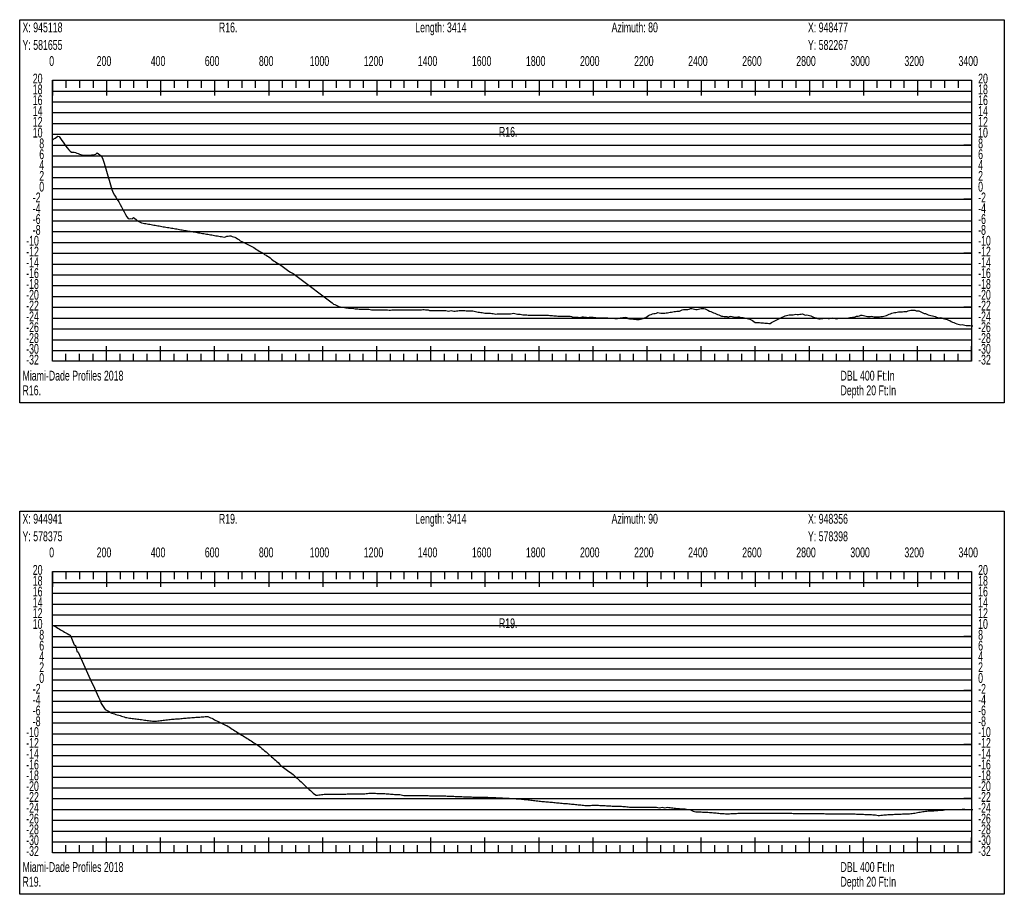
# Model space of a CAD drawing. Header units: feet. Extents: x 1 to 30, y -268 to -1.
# Tile 80 of 94: x 11.11 to 20.21, y -45.45 to -37.36. Entities that reach past the tile are written whole.
import ezdxf

# ---------------------------------------------------------------- set-up
doc = ezdxf.new("R2010")
doc.units = ezdxf.units.FT
doc.header["$MEASUREMENT"] = 0
doc.layers.add('LABELS', color=7, linetype='Continuous')
doc.layers.add('XSECTION', color=7, linetype='Continuous')

msp = doc.modelspace()

# ---------------------------------------------------------------- linework, layer by layer
at = {"layer": 'XSECTION', "color": 0, "linetype": 'Continuous'}
for points in [[(11.106, -37.36), (20.212, -37.36), (20.212, -40.905), (11.106, -40.905), (11.106, -37.36)], [(11.409, -37.92), (19.909, -37.92), (19.909, -40.52), (11.409, -40.52), (11.409, -37.92)], [(11.409, -37.92), (11.409, -38.061)], [(11.409, -37.92), (11.409, -38.061)], [(11.409, -37.92), (11.409, -37.99)], [(11.409, -37.92), (11.409, -37.99)], [(11.534, -37.92), (11.534, -37.99)], [(11.659, -37.92), (11.659, -37.99)], [(11.784, -37.92), (11.784, -37.99)], [(11.909, -37.92), (11.909, -38.061)], [(11.909, -37.92), (11.909, -37.99)], [(12.034, -37.92), (12.034, -37.99)], [(12.159, -37.92), (12.159, -37.99)], [(12.284, -37.92), (12.284, -37.99)], [(12.409, -37.92), (12.409, -38.061)], [(12.409, -37.92), (12.409, -37.99)], [(12.534, -37.92), (12.534, -37.99)], [(12.659, -37.92), (12.659, -37.99)], [(12.784, -37.92), (12.784, -37.99)], [(12.909, -37.92), (12.909, -38.061)], [(12.909, -37.92), (12.909, -37.99)], [(13.034, -37.92), (13.034, -37.99)], [(13.159, -37.92), (13.159, -37.99)], [(13.284, -37.92), (13.284, -37.99)], [(13.409, -37.92), (13.409, -38.061)], [(13.409, -37.92), (13.409, -37.99)], [(13.534, -37.92), (13.534, -37.99)], [(13.659, -37.92), (13.659, -37.99)], [(13.784, -37.92), (13.784, -37.99)], [(13.909, -37.92), (13.909, -38.061)], [(13.909, -37.92), (13.909, -37.99)], [(14.034, -37.92), (14.034, -37.99)], [(14.159, -37.92), (14.159, -37.99)], [(14.284, -37.92), (14.284, -37.99)], [(14.409, -37.92), (14.409, -38.061)], [(14.409, -37.92), (14.409, -37.99)], [(14.534, -37.92), (14.534, -37.99)], [(14.659, -37.92), (14.659, -37.99)], [(14.784, -37.92), (14.784, -37.99)], [(14.909, -37.92), (14.909, -38.061)], [(14.909, -37.92), (14.909, -37.99)], [(15.034, -37.92), (15.034, -37.99)], [(15.159, -37.92), (15.159, -37.99)], [(15.284, -37.92), (15.284, -37.99)], [(15.409, -37.92), (15.409, -38.061)], [(15.409, -37.92), (15.409, -37.99)], [(15.534, -37.92), (15.534, -37.99)], [(15.659, -37.92), (15.659, -37.99)], [(15.784, -37.92), (15.784, -37.99)], [(15.909, -37.92), (15.909, -38.061)], [(15.909, -37.92), (15.909, -37.99)], [(16.034, -37.92), (16.034, -37.99)], [(16.159, -37.92), (16.159, -37.99)], [(16.284, -37.92), (16.284, -37.99)], [(16.409, -37.92), (16.409, -38.061)], [(16.409, -37.92), (16.409, -37.99)], [(16.534, -37.92), (16.534, -37.99)], [(16.659, -37.92), (16.659, -37.99)], [(16.784, -37.92), (16.784, -37.99)], [(16.909, -37.92), (16.909, -38.061)], [(16.909, -37.92), (16.909, -37.99)], [(17.034, -37.92), (17.034, -37.99)], [(17.159, -37.92), (17.159, -37.99)], [(17.284, -37.92), (17.284, -37.99)], [(17.409, -37.92), (17.409, -38.061)], [(17.409, -37.92), (17.409, -37.99)], [(17.534, -37.92), (17.534, -37.99)], [(17.659, -37.92), (17.659, -37.99)], [(17.784, -37.92), (17.784, -37.99)], [(17.909, -37.92), (17.909, -38.061)], [(17.909, -37.92), (17.909, -37.99)], [(18.034, -37.92), (18.034, -37.99)], [(18.159, -37.92), (18.159, -37.99)], [(18.284, -37.92), (18.284, -37.99)], [(18.409, -37.92), (18.409, -38.061)], [(18.409, -37.92), (18.409, -37.99)], [(18.534, -37.92), (18.534, -37.99)], [(18.659, -37.92), (18.659, -37.99)], [(18.784, -37.92), (18.784, -37.99)], [(18.909, -37.92), (18.909, -38.061)], [(18.909, -37.92), (18.909, -37.99)], [(19.034, -37.92), (19.034, -37.99)], [(19.159, -37.92), (19.159, -37.99)], [(19.284, -37.92), (19.284, -37.99)], [(19.409, -37.92), (19.409, -38.061)], [(19.409, -37.92), (19.409, -37.99)], [(19.534, -37.92), (19.534, -37.99)], [(19.659, -37.92), (19.659, -37.99)], [(19.784, -37.92), (19.784, -37.99)], [(19.909, -37.92), (19.909, -38.061)], [(19.909, -37.92), (19.909, -37.99)], [(11.409, -38.52), (11.479, -38.52)], [(19.909, -38.52), (19.839, -38.52)], [(11.409, -39.02), (11.479, -39.02)], [(19.909, -39.02), (19.839, -39.02)], [(11.409, -39.52), (11.479, -39.52)], [(19.909, -39.52), (19.839, -39.52)], [(11.409, -40.02), (11.479, -40.02)], [(19.909, -40.02), (19.839, -40.02)], [(11.409, -40.52), (11.409, -40.379)], [(11.409, -40.52), (11.409, -40.379)], [(11.909, -40.52), (11.909, -40.379)], [(12.409, -40.52), (12.409, -40.379)], [(12.909, -40.52), (12.909, -40.379)], [(13.409, -40.52), (13.409, -40.379)], [(13.909, -40.52), (13.909, -40.379)], [(14.409, -40.52), (14.409, -40.379)], [(14.909, -40.52), (14.909, -40.379)], [(15.409, -40.52), (15.409, -40.379)], [(15.909, -40.52), (15.909, -40.379)], [(16.409, -40.52), (16.409, -40.379)], [(16.909, -40.52), (16.909, -40.379)], [(17.409, -40.52), (17.409, -40.379)], [(17.909, -40.52), (17.909, -40.379)], [(18.409, -40.52), (18.409, -40.379)], [(18.909, -40.52), (18.909, -40.379)], [(19.409, -40.52), (19.409, -40.379)], [(19.909, -40.52), (19.909, -40.379)], [(11.409, -40.52), (11.409, -40.45)], [(11.409, -40.52), (11.409, -40.45)], [(11.534, -40.52), (11.534, -40.45)], [(11.659, -40.52), (11.659, -40.45)], [(11.784, -40.52), (11.784, -40.45)], [(11.909, -40.52), (11.909, -40.45)], [(12.034, -40.52), (12.034, -40.45)], [(12.159, -40.52), (12.159, -40.45)], [(12.284, -40.52), (12.284, -40.45)], [(12.409, -40.52), (12.409, -40.45)], [(12.534, -40.52), (12.534, -40.45)], [(12.659, -40.52), (12.659, -40.45)], [(12.784, -40.52), (12.784, -40.45)], [(12.909, -40.52), (12.909, -40.45)], [(13.034, -40.52), (13.034, -40.45)], [(13.159, -40.52), (13.159, -40.45)], [(13.284, -40.52), (13.284, -40.45)], [(13.409, -40.52), (13.409, -40.45)], [(13.534, -40.52), (13.534, -40.45)], [(13.659, -40.52), (13.659, -40.45)], [(13.784, -40.52), (13.784, -40.45)], [(13.909, -40.52), (13.909, -40.45)], [(14.034, -40.52), (14.034, -40.45)], [(14.159, -40.52), (14.159, -40.45)], [(14.284, -40.52), (14.284, -40.45)], [(14.409, -40.52), (14.409, -40.45)], [(14.534, -40.52), (14.534, -40.45)], [(14.659, -40.52), (14.659, -40.45)], [(14.784, -40.52), (14.784, -40.45)], [(14.909, -40.52), (14.909, -40.45)], [(15.034, -40.52), (15.034, -40.45)], [(15.159, -40.52), (15.159, -40.45)], [(15.284, -40.52), (15.284, -40.45)], [(15.409, -40.52), (15.409, -40.45)], [(15.534, -40.52), (15.534, -40.45)], [(15.659, -40.52), (15.659, -40.45)], [(15.784, -40.52), (15.784, -40.45)], [(15.909, -40.52), (15.909, -40.45)], [(16.034, -40.52), (16.034, -40.45)], [(16.159, -40.52), (16.159, -40.45)], [(16.284, -40.52), (16.284, -40.45)], [(16.409, -40.52), (16.409, -40.45)], [(16.534, -40.52), (16.534, -40.45)], [(16.659, -40.52), (16.659, -40.45)], [(16.784, -40.52), (16.784, -40.45)], [(16.909, -40.52), (16.909, -40.45)], [(17.034, -40.52), (17.034, -40.45)], [(17.159, -40.52), (17.159, -40.45)], [(17.284, -40.52), (17.284, -40.45)], [(17.409, -40.52), (17.409, -40.45)], [(17.534, -40.52), (17.534, -40.45)], [(17.659, -40.52), (17.659, -40.45)], [(17.784, -40.52), (17.784, -40.45)], [(17.909, -40.52), (17.909, -40.45)], [(18.034, -40.52), (18.034, -40.45)], [(18.159, -40.52), (18.159, -40.45)], [(18.284, -40.52), (18.284, -40.45)], [(18.409, -40.52), (18.409, -40.45)], [(18.534, -40.52), (18.534, -40.45)], [(18.659, -40.52), (18.659, -40.45)], [(18.784, -40.52), (18.784, -40.45)], [(18.909, -40.52), (18.909, -40.45)], [(19.034, -40.52), (19.034, -40.45)], [(19.159, -40.52), (19.159, -40.45)], [(19.284, -40.52), (19.284, -40.45)], [(19.409, -40.52), (19.409, -40.45)], [(19.534, -40.52), (19.534, -40.45)], [(19.659, -40.52), (19.659, -40.45)], [(19.784, -40.52), (19.784, -40.45)], [(19.909, -40.52), (19.909, -40.45)], [(11.106, -41.905), (20.212, -41.905), (20.212, -45.45), (11.106, -45.45), (11.106, -41.905)], [(11.409, -42.465), (19.909, -42.465), (19.909, -45.065), (11.409, -45.065), (11.409, -42.465)], [(11.409, -42.465), (11.409, -42.606)], [(11.409, -42.465), (11.409, -42.606)], [(11.409, -42.465), (11.409, -42.535)], [(11.409, -42.465), (11.409, -42.535)], [(11.534, -42.465), (11.534, -42.535)], [(11.659, -42.465), (11.659, -42.535)], [(11.784, -42.465), (11.784, -42.535)], [(11.909, -42.465), (11.909, -42.606)], [(11.909, -42.465), (11.909, -42.535)], [(12.034, -42.465), (12.034, -42.535)], [(12.159, -42.465), (12.159, -42.535)], [(12.284, -42.465), (12.284, -42.535)], [(12.409, -42.465), (12.409, -42.606)], [(12.409, -42.465), (12.409, -42.535)], [(12.534, -42.465), (12.534, -42.535)], [(12.659, -42.465), (12.659, -42.535)], [(12.784, -42.465), (12.784, -42.535)], [(12.909, -42.465), (12.909, -42.606)], [(12.909, -42.465), (12.909, -42.535)], [(13.034, -42.465), (13.034, -42.535)], [(13.159, -42.465), (13.159, -42.535)], [(13.284, -42.465), (13.284, -42.535)], [(13.409, -42.465), (13.409, -42.606)], [(13.409, -42.465), (13.409, -42.535)], [(13.534, -42.465), (13.534, -42.535)], [(13.659, -42.465), (13.659, -42.535)], [(13.784, -42.465), (13.784, -42.535)], [(13.909, -42.465), (13.909, -42.606)], [(13.909, -42.465), (13.909, -42.535)], [(14.034, -42.465), (14.034, -42.535)], [(14.159, -42.465), (14.159, -42.535)], [(14.284, -42.465), (14.284, -42.535)], [(14.409, -42.465), (14.409, -42.606)], [(14.409, -42.465), (14.409, -42.535)], [(14.534, -42.465), (14.534, -42.535)], [(14.659, -42.465), (14.659, -42.535)], [(14.784, -42.465), (14.784, -42.535)], [(14.909, -42.465), (14.909, -42.606)], [(14.909, -42.465), (14.909, -42.535)], [(15.034, -42.465), (15.034, -42.535)], [(15.159, -42.465), (15.159, -42.535)], [(15.284, -42.465), (15.284, -42.535)], [(15.409, -42.465), (15.409, -42.606)], [(15.409, -42.465), (15.409, -42.535)], [(15.534, -42.465), (15.534, -42.535)], [(15.659, -42.465), (15.659, -42.535)], [(15.784, -42.465), (15.784, -42.535)], [(15.909, -42.465), (15.909, -42.606)], [(15.909, -42.465), (15.909, -42.535)], [(16.034, -42.465), (16.034, -42.535)], [(16.159, -42.465), (16.159, -42.535)], [(16.284, -42.465), (16.284, -42.535)], [(16.409, -42.465), (16.409, -42.606)], [(16.409, -42.465), (16.409, -42.535)], [(16.534, -42.465), (16.534, -42.535)], [(16.659, -42.465), (16.659, -42.535)], [(16.784, -42.465), (16.784, -42.535)], [(16.909, -42.465), (16.909, -42.606)], [(16.909, -42.465), (16.909, -42.535)], [(17.034, -42.465), (17.034, -42.535)], [(17.159, -42.465), (17.159, -42.535)], [(17.284, -42.465), (17.284, -42.535)], [(17.409, -42.465), (17.409, -42.606)], [(17.409, -42.465), (17.409, -42.535)], [(17.534, -42.465), (17.534, -42.535)], [(17.659, -42.465), (17.659, -42.535)], [(17.784, -42.465), (17.784, -42.535)], [(17.909, -42.465), (17.909, -42.606)], [(17.909, -42.465), (17.909, -42.535)], [(18.034, -42.465), (18.034, -42.535)], [(18.159, -42.465), (18.159, -42.535)], [(18.284, -42.465), (18.284, -42.535)], [(18.409, -42.465), (18.409, -42.606)], [(18.409, -42.465), (18.409, -42.535)], [(18.534, -42.465), (18.534, -42.535)], [(18.659, -42.465), (18.659, -42.535)], [(18.784, -42.465), (18.784, -42.535)], [(18.909, -42.465), (18.909, -42.606)], [(18.909, -42.465), (18.909, -42.535)], [(19.034, -42.465), (19.034, -42.535)], [(19.159, -42.465), (19.159, -42.535)], [(19.284, -42.465), (19.284, -42.535)], [(19.409, -42.465), (19.409, -42.606)], [(19.409, -42.465), (19.409, -42.535)], [(19.534, -42.465), (19.534, -42.535)], [(19.659, -42.465), (19.659, -42.535)], [(19.784, -42.465), (19.784, -42.535)], [(19.909, -42.465), (19.909, -42.606)], [(19.909, -42.465), (19.909, -42.535)], [(11.409, -43.065), (11.479, -43.065)], [(19.909, -43.065), (19.839, -43.065)], [(11.409, -43.565), (11.479, -43.565)], [(19.909, -43.565), (19.839, -43.565)], [(11.409, -44.065), (11.479, -44.065)], [(19.909, -44.065), (19.839, -44.065)], [(11.409, -44.565), (11.479, -44.565)], [(19.909, -44.565), (19.839, -44.565)], [(11.409, -45.065), (11.409, -44.924)], [(11.409, -45.065), (11.409, -44.924)], [(11.909, -45.065), (11.909, -44.924)], [(12.409, -45.065), (12.409, -44.924)], [(12.909, -45.065), (12.909, -44.924)], [(13.409, -45.065), (13.409, -44.924)], [(13.909, -45.065), (13.909, -44.924)], [(14.409, -45.065), (14.409, -44.924)], [(14.909, -45.065), (14.909, -44.924)], [(15.409, -45.065), (15.409, -44.924)], [(15.909, -45.065), (15.909, -44.924)], [(16.409, -45.065), (16.409, -44.924)], [(16.909, -45.065), (16.909, -44.924)], [(17.409, -45.065), (17.409, -44.924)], [(17.909, -45.065), (17.909, -44.924)], [(18.409, -45.065), (18.409, -44.924)], [(18.909, -45.065), (18.909, -44.924)], [(19.409, -45.065), (19.409, -44.924)], [(19.909, -45.065), (19.909, -44.924)], [(11.409, -45.065), (11.409, -44.995)], [(11.409, -45.065), (11.409, -44.995)], [(11.534, -45.065), (11.534, -44.995)], [(11.659, -45.065), (11.659, -44.995)], [(11.784, -45.065), (11.784, -44.995)], [(11.909, -45.065), (11.909, -44.995)], [(12.034, -45.065), (12.034, -44.995)], [(12.159, -45.065), (12.159, -44.995)], [(12.284, -45.065), (12.284, -44.995)], [(12.409, -45.065), (12.409, -44.995)], [(12.534, -45.065), (12.534, -44.995)], [(12.659, -45.065), (12.659, -44.995)], [(12.784, -45.065), (12.784, -44.995)], [(12.909, -45.065), (12.909, -44.995)], [(13.034, -45.065), (13.034, -44.995)], [(13.159, -45.065), (13.159, -44.995)], [(13.284, -45.065), (13.284, -44.995)], [(13.409, -45.065), (13.409, -44.995)], [(13.534, -45.065), (13.534, -44.995)], [(13.659, -45.065), (13.659, -44.995)], [(13.784, -45.065), (13.784, -44.995)], [(13.909, -45.065), (13.909, -44.995)], [(14.034, -45.065), (14.034, -44.995)], [(14.159, -45.065), (14.159, -44.995)], [(14.284, -45.065), (14.284, -44.995)], [(14.409, -45.065), (14.409, -44.995)], [(14.534, -45.065), (14.534, -44.995)], [(14.659, -45.065), (14.659, -44.995)], [(14.784, -45.065), (14.784, -44.995)], [(14.909, -45.065), (14.909, -44.995)], [(15.034, -45.065), (15.034, -44.995)], [(15.159, -45.065), (15.159, -44.995)], [(15.284, -45.065), (15.284, -44.995)], [(15.409, -45.065), (15.409, -44.995)], [(15.534, -45.065), (15.534, -44.995)], [(15.659, -45.065), (15.659, -44.995)], [(15.784, -45.065), (15.784, -44.995)], [(15.909, -45.065), (15.909, -44.995)], [(16.034, -45.065), (16.034, -44.995)], [(16.159, -45.065), (16.159, -44.995)], [(16.284, -45.065), (16.284, -44.995)], [(16.409, -45.065), (16.409, -44.995)], [(16.534, -45.065), (16.534, -44.995)], [(16.659, -45.065), (16.659, -44.995)], [(16.784, -45.065), (16.784, -44.995)], [(16.909, -45.065), (16.909, -44.995)], [(17.034, -45.065), (17.034, -44.995)], [(17.159, -45.065), (17.159, -44.995)], [(17.284, -45.065), (17.284, -44.995)], [(17.409, -45.065), (17.409, -44.995)], [(17.534, -45.065), (17.534, -44.995)], [(17.659, -45.065), (17.659, -44.995)], [(17.784, -45.065), (17.784, -44.995)], [(17.909, -45.065), (17.909, -44.995)], [(18.034, -45.065), (18.034, -44.995)], [(18.159, -45.065), (18.159, -44.995)], [(18.284, -45.065), (18.284, -44.995)], [(18.409, -45.065), (18.409, -44.995)], [(18.534, -45.065), (18.534, -44.995)], [(18.659, -45.065), (18.659, -44.995)], [(18.784, -45.065), (18.784, -44.995)], [(18.909, -45.065), (18.909, -44.995)], [(19.034, -45.065), (19.034, -44.995)], [(19.159, -45.065), (19.159, -44.995)], [(19.284, -45.065), (19.284, -44.995)], [(19.409, -45.065), (19.409, -44.995)], [(19.534, -45.065), (19.534, -44.995)], [(19.659, -45.065), (19.659, -44.995)], [(19.784, -45.065), (19.784, -44.995)], [(19.909, -45.065), (19.909, -44.995)]]:
    msp.add_lwpolyline(points, dxfattribs=at)
at = {"layer": 'XSECTION', "color": 0}
for points in [[(11.409, -38.02), (19.909, -38.02)], [(11.409, -38.12), (19.909, -38.12)], [(11.409, -38.22), (19.909, -38.22)], [(11.409, -38.32), (19.909, -38.32)], [(11.409, -38.42), (19.909, -38.42)], [(11.409, -38.52), (19.909, -38.52)], [(11.409, -38.62), (19.909, -38.62)], [(11.409, -38.72), (19.909, -38.72)], [(11.409, -38.82), (19.909, -38.82)], [(11.409, -38.92), (19.909, -38.92)], [(11.409, -39.02), (19.909, -39.02)], [(11.409, -39.12), (19.909, -39.12)], [(11.409, -39.22), (19.909, -39.22)], [(11.409, -39.32), (19.909, -39.32)], [(11.409, -39.42), (19.909, -39.42)], [(11.409, -39.52), (19.909, -39.52)], [(11.409, -39.62), (19.909, -39.62)], [(11.409, -39.72), (19.909, -39.72)], [(11.409, -39.82), (19.909, -39.82)], [(11.409, -39.92), (19.909, -39.92)], [(11.409, -40.02), (19.909, -40.02)], [(11.409, -40.12), (19.909, -40.12)], [(11.409, -40.22), (19.909, -40.22)], [(11.409, -40.32), (19.909, -40.32)], [(11.409, -40.42), (19.909, -40.42)], [(11.409, -42.565), (19.909, -42.565)], [(11.409, -42.665), (19.909, -42.665)], [(11.409, -42.765), (19.909, -42.765)], [(11.409, -42.865), (19.909, -42.865)], [(11.409, -42.965), (19.909, -42.965)], [(11.409, -43.065), (19.909, -43.065)], [(11.409, -43.165), (19.909, -43.165)], [(11.409, -43.265), (19.909, -43.265)], [(11.409, -43.365), (19.909, -43.365)], [(11.409, -43.465), (19.909, -43.465)], [(11.409, -43.565), (19.909, -43.565)], [(11.409, -43.665), (19.909, -43.665)], [(11.409, -43.765), (19.909, -43.765)], [(11.409, -43.865), (19.909, -43.865)], [(11.409, -43.965), (19.909, -43.965)], [(11.409, -44.065), (19.909, -44.065)], [(11.409, -44.165), (19.909, -44.165)], [(11.409, -44.265), (19.909, -44.265)], [(11.409, -44.365), (19.909, -44.365)], [(11.409, -44.465), (19.909, -44.465)], [(11.409, -44.565), (19.909, -44.565)], [(11.409, -44.665), (19.909, -44.665)], [(11.409, -44.765), (19.909, -44.765)], [(11.409, -44.865), (19.909, -44.865)], [(11.409, -44.965), (19.909, -44.965)]]:
    msp.add_lwpolyline(points, dxfattribs=at)
at = {"layer": 'XSECTION', "color": 5, "linetype": 'Continuous'}
for points in [[(11.409, -38.473), (11.4215, -38.4635), (11.434, -38.455), (11.4465, -38.4465), (11.459, -38.4375), (11.4715, -38.4415), (11.484, -38.459), (11.4965, -38.4765), (11.509, -38.494), (11.5215, -38.5115), (11.534, -38.529), (11.5465, -38.5465), (11.559, -38.564), (11.5715, -38.5755), (11.584, -38.5845), (11.5965, -38.586), (11.609, -38.586), (11.6215, -38.59), (11.634, -38.5945), (11.6465, -38.5985), (11.659, -38.6025), (11.6715, -38.6065), (11.684, -38.611), (11.6965, -38.613), (11.709, -38.613), (11.7215, -38.613), (11.734, -38.613), (11.7465, -38.613), (11.759, -38.613), (11.7715, -38.611), (11.784, -38.6095), (11.7965, -38.6075), (11.809, -38.6035), (11.8215, -38.592), (11.834, -38.6005), (11.8465, -38.609), (11.859, -38.618), (11.8715, -38.641), (11.884, -38.677), (11.8965, -38.719), (11.909, -38.7615), (11.9215, -38.8035), (11.934, -38.8455), (11.9465, -38.8875), (11.959, -38.9295), (11.9715, -38.9625), (11.984, -38.982), (11.9965, -39.0015), (12.009, -39.022), (12.0215, -39.045), (12.034, -39.0685), (12.0465, -39.0915), (12.059, -39.1145), (12.0715, -39.138), (12.084, -39.161), (12.0965, -39.1845), (12.109, -39.198), (12.1215, -39.2035), (12.134, -39.198), (12.1465, -39.201), (12.159, -39.1895), (12.1715, -39.1995), (12.184, -39.2095), (12.1965, -39.219), (12.209, -39.2265), (12.2215, -39.232), (12.234, -39.238), (12.2465, -39.2415), (12.259, -39.244), (12.2715, -39.246), (12.284, -39.2485), (12.2965, -39.2505), (12.309, -39.2525), (12.3215, -39.255), (12.334, -39.257), (12.3465, -39.2595), (12.359, -39.2615), (12.3715, -39.2635), (12.384, -39.266), (12.3965, -39.268), (12.409, -39.2705), (12.4215, -39.2725), (12.434, -39.2745), (12.4465, -39.277), (12.459, -39.279), (12.4715, -39.281), (12.484, -39.283), (12.4965, -39.285), (12.509, -39.2875), (12.5215, -39.2895), (12.534, -39.2915), (12.5465, -39.2935), (12.559, -39.296), (12.5715, -39.298), (12.584, -39.3), (12.5965, -39.3025), (12.609, -39.3045), (12.6215, -39.3065), (12.634, -39.3085), (12.6465, -39.311), (12.659, -39.313), (12.6715, -39.315), (12.684, -39.317), (12.6965, -39.3195), (12.709, -39.3215), (12.7215, -39.3235), (12.734, -39.326), (12.7465, -39.328), (12.759, -39.33), (12.7715, -39.332), (12.784, -39.3345), (12.7965, -39.3365), (12.809, -39.3385), (12.8215, -39.341), (12.834, -39.343), (12.8465, -39.345), (12.859, -39.347), (12.8715, -39.3495), (12.884, -39.3515), (12.8965, -39.3535), (12.909, -39.356), (12.9215, -39.358), (12.934, -39.36), (12.9465, -39.362), (12.959, -39.3645), (12.9715, -39.3665), (12.984, -39.3685), (12.9965, -39.371), (13.009, -39.37), (13.0215, -39.3625), (13.034, -39.363), (13.0465, -39.359), (13.059, -39.359), (13.0715, -39.364), (13.084, -39.367), (13.0965, -39.3705), (13.109, -39.3775), (13.1215, -39.3865), (13.134, -39.3945), (13.1465, -39.404), (13.159, -39.4105), (13.1715, -39.417), (13.184, -39.423), (13.1965, -39.429), (13.209, -39.4355), (13.2215, -39.4415), (13.234, -39.4475), (13.2465, -39.454), (13.259, -39.46), (13.2715, -39.466), (13.284, -39.476), (13.2965, -39.485), (13.309, -39.4925), (13.3215, -39.5), (13.334, -39.507), (13.3465, -39.514), (13.359, -39.521), (13.3715, -39.5305), (13.384, -39.5395), (13.3965, -39.5465), (13.409, -39.5545), (13.4215, -39.564), (13.434, -39.574), (13.4465, -39.584), (13.459, -39.5925), (13.4715, -39.6), (13.484, -39.6075), (13.4965, -39.615), (13.509, -39.6225), (13.5215, -39.631), (13.534, -39.64), (13.5465, -39.649), (13.559, -39.658), (13.5715, -39.667), (13.584, -39.678), (13.5965, -39.687), (13.609, -39.6945), (13.6215, -39.7025), (13.634, -39.707), (13.6465, -39.7165), (13.659, -39.7265), (13.6715, -39.734), (13.684, -39.7445), (13.6965, -39.7525), (13.709, -39.7625), (13.7215, -39.772), (13.734, -39.7815), (13.7465, -39.791), (13.759, -39.8005), (13.7715, -39.81), (13.784, -39.8195), (13.7965, -39.829), (13.809, -39.838), (13.8215, -39.8475), (13.834, -39.857), (13.8465, -39.8665), (13.859, -39.876), (13.8715, -39.8855), (13.884, -39.895), (13.8965, -39.9045), (13.909, -39.914), (13.9215, -39.9235), (13.934, -39.933), (13.9465, -39.9425), (13.959, -39.9515), (13.9715, -39.961), (13.984, -39.97), (13.9965, -39.98), (14.009, -39.99), (14.0215, -39.9935), (14.034, -40), (14.0465, -40.007), (14.059, -40.0135), (14.0715, -40.0175), (14.084, -40.02), (14.0965, -40.02), (14.109, -40.0215), (14.1215, -40.024), (14.134, -40.026), (14.1465, -40.028), (14.159, -40.0295), (14.1715, -40.029), (14.184, -40.029), (14.1965, -40.0305), (14.209, -40.0335), (14.2215, -40.034), (14.234, -40.0355), (14.2465, -40.0385), (14.259, -40.0385), (14.2715, -40.0385), (14.284, -40.0385), (14.2965, -40.0385), (14.309, -40.039), (14.3215, -40.039), (14.334, -40.039), (14.3465, -40.042), (14.359, -40.043), (14.3715, -40.043), (14.384, -40.043), (14.3965, -40.043), (14.409, -40.043), (14.4215, -40.043), (14.434, -40.043), (14.4465, -40.0425), (14.459, -40.0425), (14.4715, -40.043), (14.484, -40.043), (14.4965, -40.043), (14.509, -40.0435), (14.5215, -40.0455), (14.534, -40.047), (14.5465, -40.0445), (14.559, -40.0435), (14.5715, -40.0435), (14.584, -40.043), (14.5965, -40.043), (14.609, -40.043), (14.6215, -40.043), (14.634, -40.0425), (14.6465, -40.043), (14.659, -40.043), (14.6715, -40.043), (14.684, -40.043), (14.6965, -40.043), (14.709, -40.0435), (14.7215, -40.0435), (14.734, -40.0435), (14.7465, -40.0435), (14.759, -40.0435), (14.7715, -40.0435), (14.784, -40.044), (14.7965, -40.044), (14.809, -40.044), (14.8215, -40.0435), (14.834, -40.0415), (14.8465, -40.0395), (14.859, -40.0425), (14.8715, -40.0445), (14.884, -40.045), (14.8965, -40.0485), (14.909, -40.0495), (14.9215, -40.0495), (14.934, -40.0495), (14.9465, -40.0495), (14.959, -40.0495), (14.9715, -40.0495), (14.984, -40.0495), (14.9965, -40.0495), (15.009, -40.0495), (15.0215, -40.05), (15.034, -40.05), (15.0465, -40.0505), (15.059, -40.054), (15.0715, -40.055), (15.084, -40.0545), (15.0965, -40.051), (15.109, -40.052), (15.1215, -40.055), (15.134, -40.055), (15.1465, -40.0545), (15.159, -40.054), (15.1715, -40.0505), (15.184, -40.05), (15.1965, -40.05), (15.209, -40.05), (15.2215, -40.05), (15.234, -40.0515), (15.2465, -40.0545), (15.259, -40.0545), (15.2715, -40.0545), (15.284, -40.0545), (15.2965, -40.0545), (15.309, -40.0575), (15.3215, -40.06), (15.334, -40.0635), (15.3465, -40.0645), (15.359, -40.0655), (15.3715, -40.068), (15.384, -40.069), (15.3965, -40.0715), (15.409, -40.0735), (15.4215, -40.0735), (15.434, -40.074), (15.4465, -40.074), (15.459, -40.0745), (15.4715, -40.078), (15.484, -40.079), (15.4965, -40.0795), (15.509, -40.0835), (15.5215, -40.082), (15.534, -40.08), (15.5465, -40.0795), (15.559, -40.0795), (15.5715, -40.08), (15.584, -40.08), (15.5965, -40.08), (15.609, -40.08), (15.6215, -40.08), (15.634, -40.08), (15.6465, -40.08), (15.659, -40.0785), (15.6715, -40.075), (15.684, -40.0785), (15.6965, -40.082), (15.709, -40.085), (15.7215, -40.085), (15.734, -40.085), (15.7465, -40.0865), (15.759, -40.0895), (15.7715, -40.0895), (15.784, -40.0895), (15.7965, -40.091), (15.809, -40.0935), (15.8215, -40.094), (15.834, -40.094), (15.8465, -40.0935), (15.859, -40.094), (15.8715, -40.094), (15.884, -40.094), (15.8965, -40.0935), (15.909, -40.093), (15.9215, -40.093), (15.934, -40.0935), (15.9465, -40.0935), (15.959, -40.0935), (15.9715, -40.0935), (15.984, -40.0935), (15.9965, -40.0935), (16.009, -40.096), (16.0215, -40.0975), (16.034, -40.0975), (16.0465, -40.098), (16.059, -40.098), (16.0715, -40.099), (16.084, -40.101), (16.0965, -40.103), (16.109, -40.103), (16.1215, -40.103), (16.134, -40.103), (16.1465, -40.103), (16.159, -40.1025), (16.1715, -40.1025), (16.184, -40.1025), (16.1965, -40.1025), (16.209, -40.1065), (16.2215, -40.112), (16.234, -40.112), (16.2465, -40.112), (16.259, -40.112), (16.2715, -40.113), (16.284, -40.1155), (16.2965, -40.112), (16.309, -40.1075), (16.3215, -40.1075), (16.334, -40.111), (16.3465, -40.113), (16.359, -40.1135), (16.3715, -40.113), (16.384, -40.113), (16.3965, -40.1115), (16.409, -40.113), (16.4215, -40.114), (16.434, -40.1155), (16.4465, -40.1165), (16.459, -40.117), (16.4715, -40.117), (16.484, -40.117), (16.4965, -40.117), (16.509, -40.1165), (16.5215, -40.1165), (16.534, -40.117), (16.5465, -40.119), (16.559, -40.121), (16.5715, -40.121), (16.584, -40.121), (16.5965, -40.122), (16.609, -40.125), (16.6215, -40.1245), (16.634, -40.124), (16.6465, -40.121), (16.659, -40.119), (16.6715, -40.1175), (16.684, -40.116), (16.6965, -40.1135), (16.709, -40.111), (16.7215, -40.114), (16.734, -40.1245), (16.7465, -40.1265), (16.759, -40.1285), (16.7715, -40.128), (16.784, -40.13), (16.7965, -40.131), (16.809, -40.1325), (16.8215, -40.132), (16.834, -40.134), (16.8465, -40.1295), (16.859, -40.1275), (16.8715, -40.1245), (16.884, -40.1185), (16.8965, -40.114), (16.909, -40.1055), (16.9215, -40.0975), (16.934, -40.0895), (16.9465, -40.086), (16.959, -40.0815), (16.9715, -40.078), (16.984, -40.0785), (16.9965, -40.074), (17.009, -40.0685), (17.0215, -40.0715), (17.034, -40.0745), (17.0465, -40.075), (17.059, -40.075), (17.0715, -40.075), (17.084, -40.073), (17.0965, -40.071), (17.109, -40.0685), (17.1215, -40.0665), (17.134, -40.0645), (17.1465, -40.0625), (17.159, -40.0605), (17.1715, -40.0585), (17.184, -40.0565), (17.1965, -40.055), (17.209, -40.055), (17.2215, -40.05), (17.234, -40.0445), (17.2465, -40.041), (17.259, -40.04), (17.2715, -40.04), (17.284, -40.04), (17.2965, -40.038), (17.309, -40.0315), (17.3215, -40.032), (17.334, -40.035), (17.3465, -40.038), (17.359, -40.0395), (17.3715, -40.0395), (17.384, -40.037), (17.3965, -40.034), (17.409, -40.0305), (17.4215, -40.031), (17.434, -40.032), (17.4465, -40.035), (17.459, -40.0395), (17.4715, -40.0455), (17.484, -40.055), (17.4965, -40.0595), (17.509, -40.064), (17.5215, -40.0705), (17.534, -40.075), (17.5465, -40.0805), (17.559, -40.0875), (17.5715, -40.091), (17.584, -40.095), (17.5965, -40.1015), (17.609, -40.1035), (17.6215, -40.104), (17.634, -40.104), (17.6465, -40.1065), (17.659, -40.111), (17.6715, -40.1045), (17.684, -40.1035), (17.6965, -40.105), (17.709, -40.1085), (17.7215, -40.1105), (17.734, -40.1105), (17.7465, -40.107), (17.759, -40.11), (17.7715, -40.115), (17.784, -40.115), (17.7965, -40.116), (17.809, -40.1185), (17.8215, -40.122), (17.834, -40.125), (17.8465, -40.1285), (17.859, -40.1315), (17.8715, -40.136), (17.884, -40.1425), (17.8965, -40.151), (17.909, -40.16), (17.9215, -40.16), (17.934, -40.1605), (17.9465, -40.162), (17.959, -40.163), (17.9715, -40.164), (17.984, -40.1655), (17.9965, -40.1665), (18.009, -40.1675), (18.0215, -40.1685), (18.034, -40.17), (18.0465, -40.169), (18.059, -40.162), (18.0715, -40.156), (18.084, -40.1495), (18.0965, -40.143), (18.109, -40.1365), (18.1215, -40.1305), (18.134, -40.124), (18.1465, -40.1175), (18.159, -40.111), (18.1715, -40.105), (18.184, -40.0995), (18.1965, -40.096), (18.209, -40.093), (18.2215, -40.09), (18.234, -40.09), (18.2465, -40.09), (18.259, -40.0895), (18.2715, -40.087), (18.284, -40.0845), (18.2965, -40.087), (18.309, -40.0875), (18.3215, -40.084), (18.334, -40.083), (18.3465, -40.082), (18.359, -40.088), (18.3715, -40.092), (18.384, -40.0915), (18.3965, -40.093), (18.409, -40.095), (18.4215, -40.1), (18.434, -40.1055), (18.4465, -40.1115), (18.459, -40.114), (18.4715, -40.1185), (18.484, -40.124), (18.4965, -40.1255), (18.509, -40.1255), (18.5215, -40.125), (18.534, -40.124), (18.5465, -40.1205), (18.559, -40.12), (18.5715, -40.121), (18.584, -40.1235), (18.5965, -40.1235), (18.609, -40.122), (18.6215, -40.119), (18.634, -40.1215), (18.6465, -40.123), (18.659, -40.126), (18.6715, -40.124), (18.684, -40.1215), (18.6965, -40.1215), (18.709, -40.121), (18.7215, -40.12), (18.734, -40.12), (18.7465, -40.1215), (18.759, -40.121), (18.7715, -40.1175), (18.784, -40.116), (18.7965, -40.115), (18.809, -40.112), (18.8215, -40.112), (18.834, -40.108), (18.8465, -40.1015), (18.859, -40.1025), (18.8715, -40.1005), (18.884, -40.094), (18.8965, -40.094), (18.909, -40.0965), (18.9215, -40.0995), (18.934, -40.103), (18.9465, -40.105), (18.959, -40.104), (18.9715, -40.104), (18.984, -40.1025), (18.9965, -40.105), (19.009, -40.107), (19.0215, -40.1085), (19.034, -40.109), (19.0465, -40.109), (19.059, -40.108), (19.0715, -40.1065), (19.084, -40.105), (19.0965, -40.103), (19.109, -40.1005), (19.1215, -40.097), (19.134, -40.091), (19.1465, -40.085), (19.159, -40.0815), (19.1715, -40.0755), (19.184, -40.0705), (19.1965, -40.067), (19.209, -40.067), (19.2215, -40.065), (19.234, -40.062), (19.2465, -40.0625), (19.259, -40.063), (19.2715, -40.063), (19.284, -40.0595), (19.2965, -40.058), (19.309, -40.058), (19.3215, -40.054), (19.334, -40.0505), (19.3465, -40.0475), (19.359, -40.0475), (19.3715, -40.048), (19.384, -40.048), (19.3965, -40.052), (19.409, -40.054), (19.4215, -40.054), (19.434, -40.0585), (19.4465, -40.0645), (19.459, -40.072), (19.4715, -40.078), (19.484, -40.078), (19.4965, -40.0825), (19.509, -40.0885), (19.5215, -40.092), (19.534, -40.095), (19.5465, -40.0985), (19.559, -40.1015), (19.5715, -40.105), (19.584, -40.1115), (19.5965, -40.115), (19.609, -40.1175), (19.6215, -40.1145), (19.634, -40.117), (19.6465, -40.123), (19.659, -40.1265), (19.6715, -40.1295), (19.684, -40.134), (19.6965, -40.1385), (19.709, -40.1435), (19.7215, -40.1525), (19.734, -40.159), (19.7465, -40.162), (19.759, -40.168), (19.7715, -40.173), (19.784, -40.176), (19.7965, -40.1795), (19.809, -40.1815), (19.8215, -40.1795), (19.834, -40.182), (19.8465, -40.185), (19.859, -40.1875), (19.8715, -40.188), (19.884, -40.188), (19.8965, -40.188), (19.909, -40.1905), (19.9215, -40.1915)], [(11.409, -42.959), (11.4215, -42.966), (11.434, -42.9735), (11.4465, -42.9805), (11.459, -42.988), (11.4715, -42.995), (11.484, -43.0025), (11.4965, -43.0095), (11.509, -43.017), (11.5215, -43.024), (11.534, -43.0315), (11.5465, -43.0385), (11.559, -43.046), (11.5715, -43.053), (11.584, -43.0815), (11.5965, -43.112), (11.609, -43.1425), (11.6215, -43.15), (11.634, -43.2015), (11.6465, -43.211), (11.659, -43.2385), (11.6715, -43.266), (11.684, -43.2935), (11.6965, -43.3215), (11.709, -43.349), (11.7215, -43.3765), (11.734, -43.404), (11.7465, -43.432), (11.759, -43.4595), (11.7715, -43.487), (11.784, -43.5145), (11.7965, -43.5425), (11.809, -43.57), (11.8215, -43.5975), (11.834, -43.625), (11.8465, -43.65), (11.859, -43.684), (11.8715, -43.703), (11.884, -43.7225), (11.8965, -43.7415), (11.909, -43.748), (11.9215, -43.753), (11.934, -43.758), (11.9465, -43.7675), (11.959, -43.7735), (11.9715, -43.7775), (11.984, -43.7815), (11.9965, -43.7855), (12.009, -43.7895), (12.0215, -43.7935), (12.034, -43.7975), (12.0465, -43.8015), (12.059, -43.8055), (12.0715, -43.8095), (12.084, -43.814), (12.0965, -43.816), (12.109, -43.818), (12.1215, -43.8195), (12.134, -43.821), (12.1465, -43.823), (12.159, -43.8245), (12.1715, -43.826), (12.184, -43.828), (12.1965, -43.8295), (12.209, -43.831), (12.2215, -43.833), (12.234, -43.8345), (12.2465, -43.836), (12.259, -43.838), (12.2715, -43.8395), (12.284, -43.841), (12.2965, -43.843), (12.309, -43.8445), (12.3215, -43.846), (12.334, -43.848), (12.3465, -43.8495), (12.359, -43.8485), (12.3715, -43.847), (12.384, -43.8455), (12.3965, -43.844), (12.409, -43.8425), (12.4215, -43.8415), (12.434, -43.84), (12.4465, -43.8385), (12.459, -43.837), (12.4715, -43.8355), (12.484, -43.8345), (12.4965, -43.833), (12.509, -43.8315), (12.5215, -43.83), (12.534, -43.829), (12.5465, -43.8275), (12.559, -43.826), (12.5715, -43.826), (12.584, -43.8255), (12.5965, -43.825), (12.609, -43.825), (12.6215, -43.822), (12.634, -43.8205), (12.6465, -43.8195), (12.659, -43.8185), (12.6715, -43.8175), (12.684, -43.8165), (12.6965, -43.816), (12.709, -43.815), (12.7215, -43.814), (12.734, -43.813), (12.7465, -43.812), (12.759, -43.811), (12.7715, -43.8105), (12.784, -43.8095), (12.7965, -43.8085), (12.809, -43.8075), (12.8215, -43.8065), (12.834, -43.806), (12.8465, -43.805), (12.859, -43.8105), (12.8715, -43.8165), (12.884, -43.822), (12.8965, -43.828), (12.909, -43.835), (12.9215, -43.8415), (12.934, -43.8485), (12.9465, -43.855), (12.959, -43.862), (12.9715, -43.8685), (12.984, -43.8735), (12.9965, -43.879), (13.009, -43.884), (13.0215, -43.89), (13.034, -43.8975), (13.0465, -43.9055), (13.059, -43.9135), (13.0715, -43.9215), (13.084, -43.929), (13.0965, -43.937), (13.109, -43.945), (13.1215, -43.953), (13.134, -43.961), (13.1465, -43.9685), (13.159, -43.9765), (13.1715, -43.9845), (13.184, -43.9925), (13.1965, -44), (13.209, -44.008), (13.2215, -44.016), (13.234, -44.024), (13.2465, -44.0315), (13.259, -44.0395), (13.2715, -44.0475), (13.284, -44.0555), (13.2965, -44.0635), (13.309, -44.071), (13.3215, -44.079), (13.334, -44.089), (13.3465, -44.1), (13.359, -44.111), (13.3715, -44.122), (13.384, -44.133), (13.3965, -44.1445), (13.409, -44.1555), (13.4215, -44.1665), (13.434, -44.1775), (13.4465, -44.1885), (13.459, -44.1995), (13.4715, -44.21), (13.484, -44.221), (13.4965, -44.232), (13.509, -44.2455), (13.5215, -44.258), (13.534, -44.2675), (13.5465, -44.2765), (13.559, -44.286), (13.5715, -44.2955), (13.584, -44.3045), (13.5965, -44.314), (13.609, -44.3235), (13.6215, -44.333), (13.634, -44.342), (13.6465, -44.3535), (13.659, -44.365), (13.6715, -44.3765), (13.684, -44.388), (13.6965, -44.3995), (13.709, -44.411), (13.7215, -44.423), (13.734, -44.435), (13.7465, -44.447), (13.759, -44.4585), (13.7715, -44.4685), (13.784, -44.4795), (13.7965, -44.491), (13.809, -44.503), (13.8215, -44.5135), (13.834, -44.5235), (13.8465, -44.5325), (13.859, -44.5315), (13.8715, -44.53), (13.884, -44.53), (13.8965, -44.528), (13.909, -44.526), (13.9215, -44.525), (13.934, -44.525), (13.9465, -44.525), (13.959, -44.525), (13.9715, -44.525), (13.984, -44.525), (13.9965, -44.525), (14.009, -44.525), (14.0215, -44.525), (14.034, -44.525), (14.0465, -44.525), (14.059, -44.525), (14.0715, -44.525), (14.084, -44.525), (14.0965, -44.525), (14.109, -44.524), (14.1215, -44.5225), (14.134, -44.5215), (14.1465, -44.52), (14.159, -44.52), (14.1715, -44.52), (14.184, -44.52), (14.1965, -44.52), (14.209, -44.52), (14.2215, -44.52), (14.234, -44.52), (14.2465, -44.52), (14.259, -44.52), (14.2715, -44.52), (14.284, -44.52), (14.2965, -44.5195), (14.309, -44.518), (14.3215, -44.5165), (14.334, -44.5155), (14.3465, -44.515), (14.359, -44.515), (14.3715, -44.515), (14.384, -44.515), (14.3965, -44.5155), (14.409, -44.516), (14.4215, -44.5165), (14.434, -44.517), (14.4465, -44.5175), (14.459, -44.518), (14.4715, -44.5185), (14.484, -44.519), (14.4965, -44.52), (14.509, -44.521), (14.5215, -44.522), (14.534, -44.5225), (14.5465, -44.5235), (14.559, -44.5245), (14.5715, -44.5255), (14.584, -44.526), (14.5965, -44.5275), (14.609, -44.528), (14.6215, -44.528), (14.634, -44.531), (14.6465, -44.534), (14.659, -44.5355), (14.6715, -44.536), (14.684, -44.5365), (14.6965, -44.536), (14.709, -44.535), (14.7215, -44.535), (14.734, -44.535), (14.7465, -44.535), (14.759, -44.535), (14.7715, -44.535), (14.784, -44.535), (14.7965, -44.535), (14.809, -44.535), (14.8215, -44.535), (14.834, -44.535), (14.8465, -44.535), (14.859, -44.535), (14.8715, -44.535), (14.884, -44.5375), (14.8965, -44.54), (14.909, -44.54), (14.9215, -44.54), (14.934, -44.54), (14.9465, -44.54), (14.959, -44.54), (14.9715, -44.54), (14.984, -44.54), (14.9965, -44.54), (15.009, -44.54), (15.0215, -44.54), (15.034, -44.54), (15.0465, -44.5405), (15.059, -44.541), (15.0715, -44.5415), (15.084, -44.542), (15.0965, -44.5425), (15.109, -44.543), (15.1215, -44.5435), (15.134, -44.544), (15.1465, -44.5445), (15.159, -44.545), (15.1715, -44.5455), (15.184, -44.546), (15.1965, -44.5465), (15.209, -44.547), (15.2215, -44.5475), (15.234, -44.5475), (15.2465, -44.548), (15.259, -44.5485), (15.2715, -44.549), (15.284, -44.5495), (15.2965, -44.55), (15.309, -44.55), (15.3215, -44.55), (15.334, -44.55), (15.3465, -44.55), (15.359, -44.55), (15.3715, -44.55), (15.384, -44.55), (15.3965, -44.551), (15.409, -44.5515), (15.4215, -44.552), (15.434, -44.5525), (15.4465, -44.553), (15.459, -44.5535), (15.4715, -44.5545), (15.484, -44.555), (15.4965, -44.5555), (15.509, -44.556), (15.5215, -44.5565), (15.534, -44.557), (15.5465, -44.5575), (15.559, -44.5585), (15.5715, -44.559), (15.584, -44.5595), (15.5965, -44.56), (15.609, -44.5605), (15.6215, -44.561), (15.634, -44.562), (15.6465, -44.5625), (15.659, -44.5635), (15.6715, -44.564), (15.684, -44.565), (15.6965, -44.5655), (15.709, -44.5665), (15.7215, -44.567), (15.734, -44.568), (15.7465, -44.569), (15.759, -44.5705), (15.7715, -44.5715), (15.784, -44.5725), (15.7965, -44.574), (15.809, -44.575), (15.8215, -44.5765), (15.834, -44.578), (15.8465, -44.5795), (15.859, -44.581), (15.8715, -44.5835), (15.884, -44.5855), (15.8965, -44.5865), (15.909, -44.588), (15.9215, -44.589), (15.934, -44.59), (15.9465, -44.591), (15.959, -44.5925), (15.9715, -44.5935), (15.984, -44.5945), (15.9965, -44.5955), (16.009, -44.597), (16.0215, -44.598), (16.034, -44.599), (16.0465, -44.6005), (16.059, -44.6015), (16.0715, -44.6025), (16.084, -44.6035), (16.0965, -44.605), (16.109, -44.606), (16.1215, -44.607), (16.134, -44.6085), (16.1465, -44.6095), (16.159, -44.6105), (16.1715, -44.6115), (16.184, -44.613), (16.1965, -44.614), (16.209, -44.615), (16.2215, -44.616), (16.234, -44.6175), (16.2465, -44.6185), (16.259, -44.6195), (16.2715, -44.621), (16.284, -44.622), (16.2965, -44.623), (16.309, -44.624), (16.3215, -44.626), (16.334, -44.6285), (16.3465, -44.63), (16.359, -44.63), (16.3715, -44.629), (16.384, -44.6275), (16.3965, -44.626), (16.409, -44.625), (16.4215, -44.625), (16.434, -44.6255), (16.4465, -44.626), (16.459, -44.6265), (16.4715, -44.6275), (16.484, -44.628), (16.4965, -44.6285), (16.509, -44.6295), (16.5215, -44.63), (16.534, -44.6305), (16.5465, -44.6315), (16.559, -44.632), (16.5715, -44.633), (16.584, -44.6335), (16.5965, -44.634), (16.609, -44.635), (16.6215, -44.6355), (16.634, -44.636), (16.6465, -44.636), (16.659, -44.6345), (16.6715, -44.635), (16.684, -44.637), (16.6965, -44.6375), (16.709, -44.6385), (16.7215, -44.6395), (16.734, -44.6415), (16.7465, -44.6445), (16.759, -44.6445), (16.7715, -44.6445), (16.784, -44.6445), (16.7965, -44.6445), (16.809, -44.6445), (16.8215, -44.6445), (16.834, -44.6445), (16.8465, -44.6445), (16.859, -44.6445), (16.8715, -44.6445), (16.884, -44.6445), (16.8965, -44.6445), (16.909, -44.6445), (16.9215, -44.6445), (16.934, -44.6445), (16.9465, -44.6445), (16.959, -44.6445), (16.9715, -44.6445), (16.984, -44.6445), (16.9965, -44.6445), (17.009, -44.6465), (17.0215, -44.649), (17.034, -44.6475), (17.0465, -44.645), (17.059, -44.647), (17.0715, -44.6495), (17.084, -44.647), (17.0965, -44.6445), (17.109, -44.6465), (17.1215, -44.648), (17.134, -44.6495), (17.1465, -44.651), (17.159, -44.6525), (17.1715, -44.6545), (17.184, -44.656), (17.1965, -44.657), (17.209, -44.6575), (17.2215, -44.659), (17.234, -44.6605), (17.2465, -44.66), (17.259, -44.6605), (17.2715, -44.663), (17.284, -44.664), (17.2965, -44.6655), (17.309, -44.669), (17.3215, -44.6755), (17.334, -44.6815), (17.3465, -44.6855), (17.359, -44.6865), (17.3715, -44.6875), (17.384, -44.687), (17.3965, -44.687), (17.409, -44.688), (17.4215, -44.6895), (17.434, -44.689), (17.4465, -44.6895), (17.459, -44.6905), (17.4715, -44.6915), (17.484, -44.6925), (17.4965, -44.6935), (17.509, -44.6945), (17.5215, -44.6955), (17.534, -44.6965), (17.5465, -44.6975), (17.559, -44.6985), (17.5715, -44.7), (17.584, -44.701), (17.5965, -44.702), (17.609, -44.703), (17.6215, -44.704), (17.634, -44.7045), (17.6465, -44.7045), (17.659, -44.7045), (17.6715, -44.7045), (17.684, -44.704), (17.6965, -44.7035), (17.709, -44.7025), (17.7215, -44.702), (17.734, -44.7015), (17.7465, -44.7005), (17.759, -44.7), (17.7715, -44.6995), (17.784, -44.6995), (17.7965, -44.6995), (17.809, -44.6995), (17.8215, -44.6995), (17.834, -44.6995), (17.8465, -44.6995), (17.859, -44.6995), (17.8715, -44.6995), (17.884, -44.6995), (17.8965, -44.6995), (17.909, -44.6995), (17.9215, -44.6995), (17.934, -44.6995), (17.9465, -44.6995), (17.959, -44.6995), (17.9715, -44.6995), (17.984, -44.6995), (17.9965, -44.6995), (18.009, -44.6995), (18.0215, -44.6995), (18.034, -44.6995), (18.0465, -44.6995), (18.059, -44.6995), (18.0715, -44.6995), (18.084, -44.6995), (18.0965, -44.699), (18.109, -44.699), (18.1215, -44.6995), (18.134, -44.6995), (18.1465, -44.6995), (18.159, -44.6995), (18.1715, -44.7), (18.184, -44.7), (18.1965, -44.7), (18.209, -44.7005), (18.2215, -44.7005), (18.234, -44.7005), (18.2465, -44.7005), (18.259, -44.701), (18.2715, -44.701), (18.284, -44.701), (18.2965, -44.7015), (18.309, -44.7015), (18.3215, -44.7015), (18.334, -44.7015), (18.3465, -44.702), (18.359, -44.702), (18.3715, -44.702), (18.384, -44.7025), (18.3965, -44.7025), (18.409, -44.7025), (18.4215, -44.7025), (18.434, -44.703), (18.4465, -44.703), (18.459, -44.703), (18.4715, -44.7035), (18.484, -44.7035), (18.4965, -44.7035), (18.509, -44.7035), (18.5215, -44.704), (18.534, -44.704), (18.5465, -44.704), (18.559, -44.7045), (18.5715, -44.7045), (18.584, -44.7045), (18.5965, -44.705), (18.609, -44.705), (18.6215, -44.705), (18.634, -44.705), (18.6465, -44.705), (18.659, -44.705), (18.6715, -44.705), (18.684, -44.705), (18.6965, -44.705), (18.709, -44.705), (18.7215, -44.705), (18.734, -44.705), (18.7465, -44.705), (18.759, -44.705), (18.7715, -44.705), (18.784, -44.705), (18.7965, -44.7055), (18.809, -44.706), (18.8215, -44.7065), (18.834, -44.707), (18.8465, -44.7075), (18.859, -44.708), (18.8715, -44.7085), (18.884, -44.709), (18.8965, -44.7095), (18.909, -44.71), (18.9215, -44.7105), (18.934, -44.711), (18.9465, -44.7115), (18.959, -44.712), (18.9715, -44.7125), (18.984, -44.713), (18.9965, -44.7135), (19.009, -44.714), (19.0215, -44.715), (19.034, -44.7175), (19.0465, -44.72), (19.059, -44.72), (19.0715, -44.719), (19.084, -44.7165), (19.0965, -44.715), (19.109, -44.714), (19.1215, -44.7135), (19.134, -44.713), (19.1465, -44.7125), (19.159, -44.712), (19.1715, -44.711), (19.184, -44.7105), (19.1965, -44.71), (19.209, -44.7095), (19.2215, -44.709), (19.234, -44.7085), (19.2465, -44.708), (19.259, -44.7075), (19.2715, -44.707), (19.284, -44.707), (19.2965, -44.7065), (19.309, -44.7065), (19.3215, -44.706), (19.334, -44.7045), (19.3465, -44.703), (19.359, -44.701), (19.3715, -44.6995), (19.384, -44.698), (19.3965, -44.696), (19.409, -44.6935), (19.4215, -44.6915), (19.434, -44.6895), (19.4465, -44.6875), (19.459, -44.685), (19.4715, -44.683), (19.484, -44.681), (19.4965, -44.68), (19.509, -44.679), (19.5215, -44.678), (19.534, -44.6775), (19.5465, -44.677), (19.559, -44.6765), (19.5715, -44.6755), (19.584, -44.675), (19.5965, -44.674), (19.609, -44.673), (19.6215, -44.6725), (19.634, -44.6715), (19.6465, -44.6705), (19.659, -44.6695), (19.6715, -44.6665), (19.684, -44.665), (19.6965, -44.665), (19.709, -44.665), (19.7215, -44.665), (19.734, -44.665), (19.7465, -44.665), (19.759, -44.665), (19.7715, -44.665), (19.784, -44.6645), (19.7965, -44.664), (19.809, -44.664), (19.8215, -44.6635), (19.834, -44.663), (19.8465, -44.663), (19.859, -44.664), (19.8715, -44.6645), (19.884, -44.665), (19.8965, -44.665), (19.909, -44.665), (19.9215, -44.665)]]:
    msp.add_lwpolyline(points, dxfattribs=at)

# ---------------------------------------------------------------- texts
at = {"layer": 'LABELS', "color": 0, "width": 0.666667}
for s, p in [('X: 945118', (11.132, -37.477)), ('R16.', (12.948, -37.477)), ('Length: 3414', (14.764, -37.477)), ('Azimuth: 80', (16.58, -37.477)), ('X: 948477', (18.396, -37.477)), ('Y: 581655', (11.132, -37.639)), ('Y: 582267', (18.396, -37.639)), ('0', (11.379, -37.788)), ('0', (11.379, -37.788)), ('200', (11.818, -37.788)), ('400', (12.318, -37.788)), ('600', (12.818, -37.788)), ('800', (13.318, -37.788)), ('1000', (13.788, -37.788)), ('1200', (14.288, -37.788)), ('1400', (14.788, -37.788)), ('1600', (15.288, -37.788)), ('1800', (15.788, -37.788)), ('2000', (16.288, -37.788)), ('2200', (16.788, -37.788)), ('2400', (17.288, -37.788)), ('2600', (17.788, -37.788)), ('2800', (18.288, -37.788)), ('3000', (18.788, -37.788)), ('3200', (19.288, -37.788)), ('3400', (19.788, -37.788)), ('20', (11.227, -37.95)), ('20', (19.97, -37.95)), ('18', (11.227, -38.05)), ('18', (19.97, -38.05)), ('16', (11.227, -38.15)), ('16', (19.97, -38.15)), ('14', (11.227, -38.25)), ('14', (19.97, -38.25)), ('12', (11.227, -38.35)), ('12', (19.97, -38.35)), ('10', (11.227, -38.45)), ('R16.', (15.538, -38.443)), ('10', (19.97, -38.45)), ('8', (11.287, -38.55)), ('8', (19.97, -38.55)), ('6', (11.287, -38.65)), ('6', (19.97, -38.65)), ('4', (11.287, -38.75)), ('4', (19.97, -38.75)), ('2', (11.287, -38.85)), ('2', (19.97, -38.85)), ('0', (11.287, -38.95)), ('0', (19.97, -38.95)), ('-2', (11.227, -39.05)), ('-2', (19.97, -39.05)), ('-4', (11.227, -39.15)), ('-4', (19.97, -39.15)), ('-6', (11.227, -39.25)), ('-6', (19.97, -39.25)), ('-8', (11.227, -39.35)), ('-8', (19.97, -39.35)), ('-10', (11.166, -39.45)), ('-10', (19.97, -39.45)), ('-12', (11.166, -39.55)), ('-12', (19.97, -39.55)), ('-14', (11.166, -39.65)), ('-14', (19.97, -39.65)), ('-16', (11.166, -39.75)), ('-16', (19.97, -39.75)), ('-18', (11.166, -39.85)), ('-18', (19.97, -39.85)), ('-20', (11.166, -39.95)), ('-20', (19.97, -39.95)), ('-22', (11.166, -40.05)), ('-22', (19.97, -40.05)), ('-24', (11.166, -40.15)), ('-24', (19.97, -40.15)), ('-26', (11.166, -40.25)), ('-26', (19.97, -40.25)), ('-28', (11.166, -40.35)), ('-28', (19.97, -40.35)), ('-30', (11.166, -40.45)), ('-30', (19.97, -40.45)), ('-32', (11.166, -40.55)), ('-32', (19.97, -40.55)), ('DBL 400 Ft:In', (18.697, -40.698)), ('Depth 20 Ft:In', (18.697, -40.834)), ('X: 944941', (11.132, -42.022)), ('R19.', (12.948, -42.022)), ('Length: 3414', (14.764, -42.022)), ('Azimuth: 90', (16.58, -42.022)), ('X: 948356', (18.396, -42.022)), ('Y: 578375', (11.132, -42.184)), ('Y: 578398', (18.396, -42.184)), ('0', (11.379, -42.333)), ('0', (11.379, -42.333)), ('200', (11.818, -42.333)), ('400', (12.318, -42.333)), ('600', (12.818, -42.333)), ('800', (13.318, -42.333)), ('1000', (13.788, -42.333)), ('1200', (14.288, -42.333)), ('1400', (14.788, -42.333)), ('1600', (15.288, -42.333)), ('1800', (15.788, -42.333)), ('2000', (16.288, -42.333)), ('2200', (16.788, -42.333)), ('2400', (17.288, -42.333)), ('2600', (17.788, -42.333)), ('2800', (18.288, -42.333)), ('3000', (18.788, -42.333)), ('3200', (19.288, -42.333)), ('3400', (19.788, -42.333)), ('20', (11.227, -42.495)), ('20', (19.97, -42.495)), ('18', (11.227, -42.595)), ('18', (19.97, -42.595)), ('16', (11.227, -42.695)), ('16', (19.97, -42.695)), ('14', (11.227, -42.795)), ('14', (19.97, -42.795)), ('12', (11.227, -42.895)), ('12', (19.97, -42.895)), ('10', (11.227, -42.995)), ('R19.', (15.538, -42.988)), ('10', (19.97, -42.995)), ('8', (11.287, -43.095)), ('8', (19.97, -43.095)), ('6', (11.287, -43.195)), ('6', (19.97, -43.195)), ('4', (11.287, -43.295)), ('4', (19.97, -43.295)), ('2', (11.287, -43.395)), ('2', (19.97, -43.395)), ('0', (11.287, -43.495)), ('0', (19.97, -43.495)), ('-2', (11.227, -43.595)), ('-2', (19.97, -43.595)), ('-4', (11.227, -43.695)), ('-4', (19.97, -43.695)), ('-6', (11.227, -43.795)), ('-6', (19.97, -43.795)), ('-8', (11.227, -43.895)), ('-8', (19.97, -43.895)), ('-10', (11.166, -43.995)), ('-10', (19.97, -43.995)), ('-12', (11.166, -44.095)), ('-12', (19.97, -44.095)), ('-14', (11.166, -44.195)), ('-14', (19.97, -44.195)), ('-16', (11.166, -44.295)), ('-16', (19.97, -44.295)), ('-18', (11.166, -44.395)), ('-18', (19.97, -44.395)), ('-20', (11.166, -44.495)), ('-20', (19.97, -44.495)), ('-22', (11.166, -44.595)), ('-22', (19.97, -44.595)), ('-24', (11.166, -44.695)), ('-24', (19.97, -44.695)), ('-26', (11.166, -44.795)), ('-26', (19.97, -44.795)), ('-28', (11.166, -44.895)), ('-28', (19.97, -44.895)), ('-30', (11.166, -44.995)), ('-30', (19.97, -44.995)), ('-32', (11.166, -45.095)), ('-32', (19.97, -45.095)), ('DBL 400 Ft:In', (18.697, -45.243)), ('Depth 20 Ft:In', (18.697, -45.379))]:
    msp.add_text(s, height=0.091, dxfattribs=at).set_placement(p)
at = {"layer": 'LABELS', "color": 5, "width": 0.666667}
for s, p in [('Miami-Dade Profiles 2018', (11.132, -40.698)), ('R16.', (11.132, -40.834)), ('Miami-Dade Profiles 2018', (11.132, -45.243)), ('R19.', (11.132, -45.379))]:
    msp.add_text(s, height=0.091, dxfattribs=at).set_placement(p)

doc.saveas('drawing.dxf')
